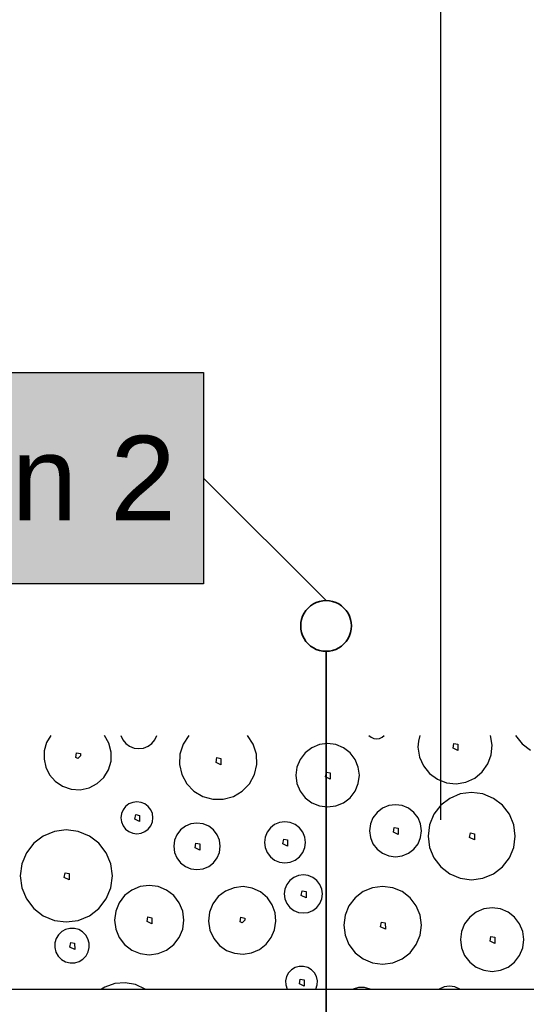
# Model space of a CAD drawing. Extents: x -94 to 1256, y 388 to 888.
# Tile 24 of 51: x 221 to 233, y 711 to 734. Entities that reach past the tile are written whole.
import ezdxf
from ezdxf.lldxf.tags import DXFTag

# ---------------------------------------------------------------- set-up
doc = ezdxf.new("R2010")
doc.units = 0
doc.layers.get('0').update_dxf_attribs({"lineweight": 25})
for name, color, linetype, lineweight in [('S_Text', 7, 'Continuous', 25), ('X_Geometrie', 7, 'Continuous', 25), ('X_Schemaaufbau', 7, 'Continuous', 25)]:
    doc.layers.add(name, color=color, linetype=linetype, lineweight=lineweight)
doc.layers.add('S_Warmwasser', color=1, linetype='STRICHLINIE2', lineweight=35, true_color=0xff0000)
doc.layers.add('X_Schraffur', color=7, linetype='Continuous', lineweight=25, true_color=0xc0c0c0)
doc.styles.get("Standard").update_dxf_attribs({"font": 'arial.ttf'})
tags = doc.linetypes.add('Buchstabe-B', pattern='A,82,-6,["B",Standard,S=3.6,R=0,X=-3.6,Y=-1.8],-2', length=90).pattern_tags.tags
tags[15:16] = [DXFTag(74, 4), DXFTag(75, 0), DXFTag(340, '0'), DXFTag(46, 0.0), DXFTag(50, 0.0), DXFTag(44, 0.0), DXFTag(45, 0.0)]
tags[4:5] = [DXFTag(74, 4), DXFTag(75, 0), DXFTag(340, '0'), DXFTag(46, 0.0), DXFTag(50, 0.0), DXFTag(44, 0.0), DXFTag(45, 0.0)]
tags = doc.linetypes.add('STRICHLINIE2', pattern=[9.525, 6.35, -3.175]).pattern_tags.tags
tags[6:7] = [DXFTag(74, 4), DXFTag(75, 0), DXFTag(340, '0'), DXFTag(46, 0.0), DXFTag(50, 0.0), DXFTag(44, 0.0), DXFTag(45, 0.0)]
tags[4:5] = [DXFTag(74, 4), DXFTag(75, 0), DXFTag(340, '0'), DXFTag(46, 0.0), DXFTag(50, 0.0), DXFTag(44, 0.0), DXFTag(45, 0.0)]

# ---------------------------------------------------------------- blocks, each defined once
blk = doc.blocks.new('Polygon-A07F5X39WF', base_point=(121.759, 709.863))
at = {"color": 0, "linetype": 'ByBlock', "lineweight": -2, "ltscale": 0.25}
blk.add_line((121.759, 711.463), (340.63, 711.463), dxfattribs=at)
blk = doc.blocks.new('Schraffur-A07F5X3JWF', base_point=(118.259, 711.463))
at = {"color": 0, "linetype": 'ByBlock', "lineweight": -2, "ltscale": 0.25}
for p, q in [((221.984, 717.463), (221.883, 717.292)), ((223.356, 717.277), (223.249, 717.463)), ((223.633, 717.463), (223.681, 717.361)), ((224.442, 717.361), (224.49, 717.463)), ((225.243, 717.463), (225.108, 717.257)), ((226.765, 717.257), (226.63, 717.463)), ((229.502, 717.463), (229.554, 717.419)), ((229.813, 717.419), (229.865, 717.463)), ((230.702, 717.463), (230.67, 717.324)), ((232.414, 717.236), (232.373, 717.463)), ((232.969, 717.463), (233.121, 717.263)), ((221.883, 717.292), (221.828, 717.101)), ((223.41, 717.07), (223.356, 717.277)), ((223.681, 717.361), (223.753, 717.273)), ((223.753, 717.273), (223.844, 717.207)), ((223.844, 717.207), (223.949, 717.165)), ((224.174, 717.165), (224.279, 717.207)), ((224.279, 717.207), (224.37, 717.273)), ((224.37, 717.273), (224.442, 717.361)), ((225.108, 717.257), (225.033, 717.023)), ((226.84, 717.023), (226.765, 717.257)), ((228.331, 717.246), (228.149, 717.171)), ((228.525, 717.272), (228.331, 717.246)), ((228.719, 717.246), (228.525, 717.272)), ((228.9, 717.171), (228.719, 717.246)), ((229.554, 717.419), (229.616, 717.391)), ((229.616, 717.391), (229.684, 717.382)), ((229.684, 717.382), (229.751, 717.391)), ((229.751, 717.391), (229.813, 717.419)), ((230.67, 717.324), (230.661, 717.181)), ((231.49, 717.159), (231.509, 717.27)), ((231.509, 717.27), (231.602, 717.252)), ((231.602, 717.252), (231.602, 717.103)), ((232.394, 717.005), (232.414, 717.236)), ((233.121, 717.263), (233.32, 717.11)), ((221.828, 717.101), (221.821, 716.903)), ((222.57, 716.939), (222.588, 717.05)), ((222.588, 717.05), (222.681, 717.032)), ((222.617, 716.915), (222.681, 716.979)), ((222.681, 717.032), (222.681, 716.979)), ((223.406, 716.856), (223.41, 717.07)), ((223.949, 717.165), (224.062, 717.151)), ((224.062, 717.151), (224.174, 717.165)), ((225.033, 717.023), (225.022, 716.777)), ((226.85, 716.777), (226.84, 717.023)), ((227.994, 717.052), (227.875, 716.896)), ((228.149, 717.171), (227.994, 717.052)), ((229.056, 717.052), (228.9, 717.171)), ((229.175, 716.896), (229.056, 717.052)), ((230.661, 717.181), (230.695, 716.952)), ((231.602, 717.103), (231.49, 717.159)), ((232.314, 716.788), (232.394, 717.005)), ((221.821, 716.903), (221.864, 716.709)), ((222.617, 716.915), (222.57, 716.939)), ((223.346, 716.65), (223.406, 716.856)), ((225.022, 716.777), (225.077, 716.537)), ((225.889, 716.825), (225.908, 716.937)), ((226, 716.77), (225.889, 716.825)), ((225.908, 716.937), (226, 716.918)), ((226, 716.918), (226, 716.77)), ((226.795, 716.537), (226.85, 716.777)), ((227.875, 716.896), (227.799, 716.715)), ((229.25, 716.715), (229.175, 716.896)), ((230.695, 716.952), (230.788, 716.741)), ((230.788, 716.741), (230.932, 716.561)), ((232.181, 716.6), (232.314, 716.788)), ((221.864, 716.709), (221.953, 716.531)), ((221.953, 716.531), (222.083, 716.381)), ((223.234, 716.468), (223.346, 716.65)), ((225.077, 716.537), (225.194, 716.321)), ((226.678, 716.321), (226.795, 716.537)), ((227.799, 716.715), (227.774, 716.521)), ((227.774, 716.521), (227.799, 716.326)), ((228.478, 716.484), (228.496, 716.596)), ((228.496, 716.596), (228.589, 716.577)), ((228.589, 716.577), (228.589, 716.429)), ((229.276, 716.521), (229.25, 716.715)), ((229.25, 716.326), (229.276, 716.521)), ((230.932, 716.561), (231.119, 716.424)), ((232.003, 716.452), (232.181, 716.6)), ((222.083, 716.381), (222.26, 716.261)), ((222.886, 716.223), (223.076, 716.322)), ((223.076, 716.322), (223.234, 716.468)), ((225.194, 716.321), (225.365, 716.143)), ((226.508, 716.143), (226.678, 716.321)), ((227.799, 716.326), (227.875, 716.145)), ((228.589, 716.429), (228.478, 716.484)), ((229.175, 716.145), (229.25, 716.326)), ((231.119, 716.424), (231.335, 716.342)), ((231.335, 716.342), (231.565, 716.319)), ((231.565, 716.319), (231.793, 716.356)), ((231.793, 716.356), (232.003, 716.452)), ((222.26, 716.261), (222.463, 716.191)), ((222.463, 716.191), (222.677, 716.179)), ((222.677, 716.179), (222.886, 716.223)), ((225.365, 716.143), (225.576, 716.017)), ((226.297, 716.017), (226.508, 716.143)), ((227.875, 716.145), (227.994, 715.99)), ((229.056, 715.99), (229.175, 716.145)), ((231.662, 716.077), (231.413, 715.974)), ((231.929, 716.112), (231.662, 716.077)), ((232.196, 716.077), (231.929, 716.112)), ((232.445, 715.974), (232.196, 716.077)), ((223.828, 715.842), (223.75, 715.782)), ((223.919, 715.879), (223.828, 715.842)), ((224.017, 715.892), (223.919, 715.879)), ((224.115, 715.879), (224.017, 715.892)), ((224.206, 715.842), (224.115, 715.879)), ((224.284, 715.782), (224.206, 715.842)), ((225.576, 716.017), (225.813, 715.952)), ((225.813, 715.952), (226.059, 715.952)), ((226.059, 715.952), (226.297, 716.017)), ((227.994, 715.99), (228.149, 715.87)), ((228.149, 715.87), (228.331, 715.795)), ((228.719, 715.795), (228.9, 715.87)), ((228.9, 715.87), (229.056, 715.99)), ((230.129, 715.824), (229.97, 715.803)), ((230.289, 715.803), (230.129, 715.824)), ((231.2, 715.81), (231.036, 715.596)), ((231.413, 715.974), (231.2, 715.81)), ((232.659, 715.81), (232.445, 715.974)), ((232.823, 715.596), (232.659, 715.81)), ((223.652, 715.612), (223.639, 715.514)), ((223.69, 715.703), (223.652, 715.612)), ((223.75, 715.782), (223.69, 715.703)), ((223.97, 715.478), (223.988, 715.59)), ((223.988, 715.59), (224.081, 715.571)), ((224.081, 715.571), (224.081, 715.423)), ((224.344, 715.703), (224.284, 715.782)), ((224.382, 715.612), (224.344, 715.703)), ((224.395, 715.514), (224.382, 715.612)), ((228.331, 715.795), (228.525, 715.77)), ((228.525, 715.77), (228.719, 715.795)), ((229.694, 715.643), (229.597, 715.516)), ((229.822, 715.741), (229.694, 715.643)), ((229.97, 715.803), (229.822, 715.741)), ((230.437, 715.741), (230.289, 715.803)), ((230.564, 715.643), (230.437, 715.741)), ((230.662, 715.516), (230.564, 715.643)), ((231.036, 715.596), (230.933, 715.347)), ((232.926, 715.347), (232.823, 715.596)), ((223.639, 715.514), (223.652, 715.417)), ((223.652, 715.417), (223.69, 715.326)), ((224.081, 715.423), (223.97, 715.478)), ((224.344, 715.326), (224.382, 715.417)), ((224.382, 715.417), (224.395, 715.514)), ((225.295, 715.371), (225.162, 715.316)), ((225.437, 715.39), (225.295, 715.371)), ((225.58, 715.371), (225.437, 715.39)), ((225.713, 715.316), (225.58, 715.371)), ((227.272, 715.354), (227.172, 715.277)), ((227.39, 715.402), (227.272, 715.354)), ((227.515, 715.419), (227.39, 715.402)), ((227.641, 715.402), (227.515, 715.419)), ((227.758, 715.354), (227.641, 715.402)), ((227.859, 715.277), (227.758, 715.354)), ((229.535, 715.368), (229.514, 715.209)), ((229.597, 715.516), (229.535, 715.368)), ((230.723, 715.368), (230.662, 715.516)), ((230.744, 715.209), (230.723, 715.368)), ((230.933, 715.347), (230.898, 715.08)), ((232.961, 715.08), (232.926, 715.347)), ((222.067, 715.192), (221.804, 715.083)), ((222.348, 715.229), (222.067, 715.192)), ((222.63, 715.192), (222.348, 715.229)), ((222.893, 715.083), (222.63, 715.192)), ((223.69, 715.326), (223.75, 715.247)), ((223.75, 715.247), (223.828, 715.187)), ((223.828, 715.187), (223.919, 715.15)), ((223.919, 715.15), (224.017, 715.137)), ((224.017, 715.137), (224.115, 715.15)), ((224.115, 715.15), (224.206, 715.187)), ((224.206, 715.187), (224.284, 715.247)), ((224.284, 715.247), (224.344, 715.326)), ((224.96, 715.114), (224.905, 714.981)), ((225.047, 715.228), (224.96, 715.114)), ((225.162, 715.316), (225.047, 715.228)), ((225.827, 715.228), (225.713, 715.316)), ((225.915, 715.114), (225.827, 715.228)), ((225.97, 714.981), (225.915, 715.114)), ((227.095, 715.176), (227.046, 715.059)), ((227.172, 715.277), (227.095, 715.176)), ((227.936, 715.176), (227.859, 715.277)), ((227.984, 715.059), (227.936, 715.176)), ((229.514, 715.209), (229.535, 715.049)), ((230.082, 715.172), (230.101, 715.284)), ((230.194, 715.117), (230.082, 715.172)), ((230.101, 715.284), (230.193, 715.265)), ((230.193, 715.265), (230.194, 715.117)), ((230.723, 715.049), (230.744, 715.209)), ((231.882, 715.044), (231.901, 715.155)), ((231.901, 715.155), (231.993, 715.137)), ((231.993, 715.137), (231.994, 714.989)), ((221.578, 714.91), (221.405, 714.684)), ((221.804, 715.083), (221.578, 714.91)), ((223.119, 714.91), (222.893, 715.083)), ((223.292, 714.684), (223.119, 714.91)), ((224.905, 714.981), (224.886, 714.839)), ((225.39, 714.802), (225.409, 714.914)), ((225.409, 714.914), (225.501, 714.895)), ((225.501, 714.895), (225.501, 714.747)), ((225.988, 714.839), (225.97, 714.981)), ((227.046, 715.059), (227.03, 714.933)), ((227.03, 714.933), (227.046, 714.808)), ((227.468, 714.897), (227.487, 715.008)), ((227.579, 714.841), (227.468, 714.897)), ((227.487, 715.008), (227.579, 714.99)), ((227.579, 714.99), (227.579, 714.841)), ((228.001, 714.933), (227.984, 715.059)), ((227.984, 714.808), (228.001, 714.933)), ((229.535, 715.049), (229.597, 714.901)), ((229.597, 714.901), (229.694, 714.774)), ((230.564, 714.774), (230.662, 714.901)), ((230.662, 714.901), (230.723, 715.049)), ((230.898, 715.08), (230.933, 714.813)), ((231.994, 714.989), (231.882, 715.044)), ((232.926, 714.813), (232.961, 715.08)), ((221.405, 714.684), (221.296, 714.422)), ((223.401, 714.422), (223.292, 714.684)), ((224.886, 714.839), (224.905, 714.696)), ((224.905, 714.696), (224.96, 714.563)), ((225.501, 714.747), (225.39, 714.802)), ((225.915, 714.563), (225.97, 714.696)), ((225.97, 714.696), (225.988, 714.839)), ((227.046, 714.808), (227.095, 714.69)), ((227.095, 714.69), (227.172, 714.59)), ((227.859, 714.59), (227.936, 714.69)), ((227.936, 714.69), (227.984, 714.808)), ((229.694, 714.774), (229.822, 714.676)), ((229.822, 714.676), (229.97, 714.615)), ((230.289, 714.615), (230.437, 714.676)), ((230.437, 714.676), (230.564, 714.774)), ((230.933, 714.813), (231.036, 714.564)), ((232.823, 714.564), (232.926, 714.813)), ((221.296, 714.422), (221.259, 714.14)), ((223.438, 714.14), (223.401, 714.422)), ((224.96, 714.563), (225.047, 714.449)), ((225.047, 714.449), (225.162, 714.361)), ((225.713, 714.361), (225.827, 714.449)), ((225.827, 714.449), (225.915, 714.563)), ((227.172, 714.59), (227.272, 714.513)), ((227.272, 714.513), (227.39, 714.464)), ((227.39, 714.464), (227.515, 714.448)), ((227.515, 714.448), (227.641, 714.464)), ((227.641, 714.464), (227.758, 714.513)), ((227.758, 714.513), (227.859, 714.59)), ((229.97, 714.615), (230.129, 714.594)), ((230.129, 714.594), (230.289, 714.615)), ((231.036, 714.564), (231.2, 714.351)), ((232.659, 714.351), (232.823, 714.564)), ((222.301, 714.104), (222.32, 714.215)), ((222.32, 714.215), (222.413, 714.196)), ((222.413, 714.196), (222.413, 714.048)), ((225.162, 714.361), (225.295, 714.306)), ((225.295, 714.306), (225.437, 714.287)), ((225.437, 714.287), (225.58, 714.306)), ((225.58, 714.306), (225.713, 714.361)), ((231.2, 714.351), (231.413, 714.187)), ((231.413, 714.187), (231.662, 714.084)), ((232.196, 714.084), (232.445, 714.187)), ((232.445, 714.187), (232.659, 714.351)), ((221.259, 714.14), (221.296, 713.858)), ((222.413, 714.048), (222.301, 714.104)), ((223.401, 713.858), (223.438, 714.14)), ((227.632, 714.032), (227.56, 713.938)), ((227.725, 714.103), (227.632, 714.032)), ((227.834, 714.148), (227.725, 714.103)), ((227.951, 714.164), (227.834, 714.148)), ((228.067, 714.148), (227.951, 714.164)), ((228.176, 714.103), (228.067, 714.148)), ((228.269, 714.032), (228.176, 714.103)), ((228.341, 713.938), (228.269, 714.032)), ((231.662, 714.084), (231.929, 714.049)), ((231.929, 714.049), (232.196, 714.084)), ((221.296, 713.858), (221.405, 713.595)), ((223.292, 713.595), (223.401, 713.858)), ((223.897, 713.804), (223.727, 713.673)), ((224.095, 713.886), (223.897, 713.804)), ((224.307, 713.913), (224.095, 713.886)), ((224.519, 713.886), (224.307, 713.913)), ((224.717, 713.804), (224.519, 713.886)), ((224.887, 713.673), (224.717, 713.804)), ((226.113, 713.781), (225.941, 713.651)), ((226.313, 713.861), (226.113, 713.781)), ((226.527, 713.885), (226.313, 713.861)), ((226.74, 713.85), (226.527, 713.885)), ((226.935, 713.759), (226.74, 713.85)), ((227.1, 713.62), (226.935, 713.759)), ((227.515, 713.829), (227.5, 713.713)), ((227.5, 713.713), (227.515, 713.596)), ((227.56, 713.938), (227.515, 713.829)), ((227.903, 713.677), (227.922, 713.788)), ((227.922, 713.788), (228.015, 713.769)), ((228.015, 713.769), (228.015, 713.621)), ((228.386, 713.829), (228.341, 713.938)), ((228.401, 713.713), (228.386, 713.829)), ((228.386, 713.596), (228.401, 713.713)), ((229.366, 713.767), (229.176, 713.622)), ((229.588, 713.859), (229.366, 713.767)), ((229.825, 713.89), (229.588, 713.859)), ((230.063, 713.859), (229.825, 713.89)), ((230.284, 713.767), (230.063, 713.859)), ((230.474, 713.622), (230.284, 713.767)), ((221.405, 713.595), (221.578, 713.37)), ((223.119, 713.37), (223.292, 713.595)), ((223.597, 713.503), (223.515, 713.306)), ((223.727, 713.673), (223.597, 713.503)), ((225.017, 713.503), (224.887, 713.673)), ((225.099, 713.306), (225.017, 713.503)), ((225.811, 713.479), (225.731, 713.279)), ((225.941, 713.651), (225.811, 713.479)), ((227.215, 713.454), (227.1, 713.62)), ((227.515, 713.596), (227.56, 713.487)), ((227.56, 713.487), (227.632, 713.394)), ((228.015, 713.621), (227.903, 713.677)), ((228.269, 713.394), (228.341, 713.487)), ((228.341, 713.487), (228.386, 713.596)), ((229.176, 713.622), (229.03, 713.431)), ((230.62, 713.431), (230.474, 713.622)), ((221.578, 713.37), (221.804, 713.196)), ((222.893, 713.196), (223.119, 713.37)), ((223.515, 713.306), (223.487, 713.093)), ((225.127, 713.093), (225.099, 713.306)), ((225.731, 713.279), (225.707, 713.065)), ((227.284, 713.265), (227.215, 713.454)), ((227.304, 713.065), (227.284, 713.265)), ((227.632, 713.394), (227.725, 713.322)), ((227.725, 713.322), (227.834, 713.277)), ((227.834, 713.277), (227.951, 713.262)), ((227.951, 713.262), (228.067, 713.277)), ((228.067, 713.277), (228.176, 713.322)), ((228.176, 713.322), (228.269, 713.394)), ((229.03, 713.431), (228.939, 713.21)), ((230.712, 713.21), (230.62, 713.431)), ((232.039, 713.282), (231.883, 713.163)), ((232.22, 713.357), (232.039, 713.282)), ((232.414, 713.383), (232.22, 713.357)), ((232.608, 713.357), (232.414, 713.383)), ((232.79, 713.282), (232.608, 713.357)), ((232.945, 713.163), (232.79, 713.282)), ((221.804, 713.196), (222.067, 713.088)), ((222.067, 713.088), (222.348, 713.05)), ((222.348, 713.05), (222.63, 713.088)), ((222.63, 713.088), (222.893, 713.196)), ((223.487, 713.093), (223.515, 712.881)), ((224.26, 713.057), (224.278, 713.168)), ((224.371, 713.002), (224.26, 713.057)), ((224.278, 713.168), (224.371, 713.15)), ((224.371, 713.15), (224.371, 713.002)), ((225.099, 712.881), (225.127, 713.093)), ((225.707, 713.065), (225.742, 712.852)), ((226.459, 713.05), (226.477, 713.161)), ((226.506, 713.026), (226.459, 713.05)), ((226.477, 713.161), (226.57, 713.143)), ((226.506, 713.026), (226.57, 713.09)), ((226.57, 713.143), (226.57, 713.09)), ((227.273, 712.866), (227.304, 713.065)), ((228.939, 713.21), (228.907, 712.972)), ((229.778, 712.936), (229.797, 713.048)), ((229.797, 713.048), (229.889, 713.029)), ((229.889, 713.029), (229.89, 712.881)), ((230.743, 712.972), (230.712, 713.21)), ((231.883, 713.163), (231.764, 713.007)), ((233.064, 713.007), (232.945, 713.163)), ((222.24, 712.822), (222.163, 712.749)), ((222.332, 712.872), (222.24, 712.822)), ((222.435, 712.897), (222.332, 712.872)), ((222.54, 712.896), (222.435, 712.897)), ((222.641, 712.868), (222.54, 712.896)), ((222.732, 712.815), (222.641, 712.868)), ((222.807, 712.74), (222.732, 712.815)), ((223.515, 712.881), (223.597, 712.683)), ((225.017, 712.683), (225.099, 712.881)), ((225.742, 712.852), (225.832, 712.656)), ((227.194, 712.681), (227.273, 712.866)), ((228.907, 712.972), (228.939, 712.735)), ((229.89, 712.881), (229.778, 712.936)), ((230.712, 712.735), (230.743, 712.972)), ((231.689, 712.826), (231.663, 712.632)), ((231.764, 713.007), (231.689, 712.826)), ((233.14, 712.826), (233.064, 713.007)), ((233.165, 712.632), (233.14, 712.826)), ((222.076, 712.554), (222.073, 712.444)), ((222.108, 712.66), (222.076, 712.554)), ((222.163, 712.749), (222.108, 712.66)), ((222.434, 712.453), (222.453, 712.564)), ((222.453, 712.564), (222.545, 712.546)), ((222.545, 712.546), (222.546, 712.397)), ((222.86, 712.649), (222.807, 712.74)), ((222.888, 712.548), (222.86, 712.649)), ((222.89, 712.442), (222.888, 712.548)), ((223.597, 712.683), (223.727, 712.513)), ((224.887, 712.513), (225.017, 712.683)), ((225.832, 712.656), (225.972, 712.492)), ((227.071, 712.521), (227.194, 712.681)), ((228.939, 712.735), (229.03, 712.513)), ((230.62, 712.513), (230.712, 712.735)), ((231.663, 712.632), (231.689, 712.437)), ((232.367, 712.595), (232.385, 712.707)), ((232.478, 712.54), (232.367, 712.595)), ((232.385, 712.707), (232.478, 712.688)), ((232.478, 712.688), (232.478, 712.54)), ((233.14, 712.437), (233.165, 712.632)), ((222.073, 712.444), (222.1, 712.337)), ((222.1, 712.337), (222.154, 712.24)), ((222.546, 712.397), (222.434, 712.453)), ((222.814, 712.248), (222.864, 712.34)), ((222.864, 712.34), (222.89, 712.442)), ((223.727, 712.513), (223.897, 712.383)), ((223.897, 712.383), (224.095, 712.301)), ((224.519, 712.301), (224.717, 712.383)), ((224.717, 712.383), (224.887, 712.513)), ((225.972, 712.492), (226.138, 712.377)), ((226.138, 712.377), (226.327, 712.308)), ((226.527, 712.288), (226.726, 712.318)), ((226.726, 712.318), (226.911, 712.398)), ((226.911, 712.398), (227.071, 712.521)), ((229.03, 712.513), (229.176, 712.323)), ((229.176, 712.323), (229.366, 712.177)), ((230.284, 712.177), (230.474, 712.323)), ((230.474, 712.323), (230.62, 712.513)), ((231.689, 712.437), (231.764, 712.256)), ((233.064, 712.256), (233.14, 712.437)), ((222.154, 712.24), (222.232, 712.162)), ((222.232, 712.162), (222.329, 712.108)), ((222.329, 712.108), (222.436, 712.081)), ((222.436, 712.081), (222.546, 712.083)), ((222.546, 712.083), (222.652, 712.115)), ((222.652, 712.115), (222.742, 712.171)), ((222.742, 712.171), (222.814, 712.248)), ((224.095, 712.301), (224.307, 712.273)), ((224.307, 712.273), (224.519, 712.301)), ((226.327, 712.308), (226.527, 712.288)), ((229.366, 712.177), (229.588, 712.086)), ((229.588, 712.086), (229.825, 712.054)), ((229.825, 712.054), (230.063, 712.086)), ((230.063, 712.086), (230.284, 712.177)), ((231.764, 712.256), (231.883, 712.101)), ((231.883, 712.101), (232.039, 711.981)), ((232.79, 711.981), (232.945, 712.101)), ((232.945, 712.101), (233.064, 712.256)), ((227.601, 711.848), (227.553, 711.759)), ((227.671, 711.921), (227.601, 711.848)), ((227.758, 711.973), (227.671, 711.921)), ((227.856, 712), (227.758, 711.973)), ((227.957, 712), (227.856, 712)), ((228.054, 711.973), (227.957, 712)), ((228.141, 711.921), (228.054, 711.973)), ((228.211, 711.848), (228.141, 711.921)), ((228.26, 711.759), (228.211, 711.848)), ((232.039, 711.981), (232.22, 711.906)), ((232.22, 711.906), (232.414, 711.881)), ((232.414, 711.881), (232.608, 711.906)), ((232.608, 711.906), (232.79, 711.981)), ((223.74, 711.611), (223.493, 711.591)), ((223.984, 711.568), (223.74, 711.611)), ((227.553, 711.759), (227.53, 711.66)), ((227.53, 711.66), (227.534, 711.559)), ((227.859, 711.589), (227.878, 711.7)), ((227.878, 711.7), (227.97, 711.682)), ((227.97, 711.682), (227.97, 711.534)), ((228.282, 711.66), (228.26, 711.759)), ((228.278, 711.559), (228.282, 711.66)), ((223.22, 711.486), (223.182, 711.463)), ((223.26, 711.508), (223.22, 711.486)), ((223.493, 711.591), (223.26, 711.508)), ((224.208, 711.463), (223.984, 711.568)), ((227.534, 711.559), (227.565, 711.463)), ((227.97, 711.534), (227.859, 711.589)), ((228.247, 711.463), (228.278, 711.559)), ((229.258, 711.496), (229.126, 711.463)), ((229.394, 711.496), (229.258, 711.496)), ((229.527, 711.463), (229.394, 711.496)), ((231.277, 711.513), (231.158, 711.463)), ((231.404, 711.53), (231.277, 711.513)), ((231.532, 711.513), (231.404, 711.53)), ((231.65, 711.463), (231.532, 711.513))]:
    blk.add_line(p, q, dxfattribs=at)

msp = doc.modelspace()

# ---------------------------------------------------------------- linework, layer by layer
at = {"layer": 'S_Text'}
for p, q in [((212.624, 726.051), (225.589, 726.051)), ((225.589, 726.051), (225.589, 721.051)), ((225.589, 723.551), (228.488, 720.653)), ((225.589, 721.051), (212.624, 721.051))]:
    msp.add_line(p, q, dxfattribs=at)
at = {"layer": 'S_Text', "color": 7, "true_color": 0xffffff}
for points in [[(212.624, 721.051), (225.589, 721.051), (212.624, 726.051)], [(225.589, 721.051), (212.624, 726.051), (225.589, 726.051)]]:
    msp.add_solid(points, dxfattribs=at)
at = {"layer": 'S_Warmwasser', "ltscale": 0.35}
for p, q in [((228.063, 720.477), (228.012, 720.418)), ((228.122, 720.529), (228.063, 720.477)), ((228.188, 720.572), (228.122, 720.529)), ((228.258, 720.607), (228.188, 720.572)), ((228.332, 720.632), (228.258, 720.607)), ((228.409, 720.648), (228.332, 720.632)), ((228.488, 720.653), (228.409, 720.648)), ((228.566, 720.648), (228.488, 720.653)), ((228.643, 720.632), (228.566, 720.648)), ((228.717, 720.607), (228.643, 720.632)), ((228.788, 720.572), (228.717, 720.607)), ((228.853, 720.529), (228.788, 720.572)), ((228.912, 720.477), (228.853, 720.529)), ((228.964, 720.418), (228.912, 720.477)), ((227.933, 720.282), (227.908, 720.208)), ((227.968, 720.353), (227.933, 720.282)), ((228.012, 720.418), (227.968, 720.353)), ((229.007, 720.353), (228.964, 720.418)), ((229.042, 720.282), (229.007, 720.353)), ((229.067, 720.208), (229.042, 720.282)), ((227.893, 720.131), (227.888, 720.053)), ((227.888, 720.053), (227.893, 719.974)), ((227.908, 720.208), (227.893, 720.131)), ((229.082, 720.131), (229.067, 720.208)), ((229.088, 720.053), (229.082, 720.131)), ((229.082, 719.974), (229.088, 720.053)), ((227.893, 719.974), (227.908, 719.897)), ((227.908, 719.897), (227.933, 719.823)), ((227.933, 719.823), (227.968, 719.753)), ((229.007, 719.753), (229.042, 719.823)), ((229.042, 719.823), (229.067, 719.897)), ((229.067, 719.897), (229.082, 719.974)), ((227.968, 719.753), (228.012, 719.687)), ((228.012, 719.687), (228.063, 719.628)), ((228.063, 719.628), (228.122, 719.577)), ((228.122, 719.577), (228.188, 719.533)), ((228.188, 719.533), (228.258, 719.498)), ((228.717, 719.498), (228.788, 719.533)), ((228.788, 719.533), (228.853, 719.577)), ((228.853, 719.577), (228.912, 719.628)), ((228.912, 719.628), (228.964, 719.687)), ((228.964, 719.687), (229.007, 719.753)), ((228.258, 719.498), (228.332, 719.473)), ((228.332, 719.473), (228.409, 719.458)), ((228.409, 719.458), (228.488, 719.453)), ((228.488, 719.453), (228.566, 719.458)), ((228.566, 719.458), (228.643, 719.473)), ((228.643, 719.473), (228.717, 719.498))]:
    msp.add_line(p, q, dxfattribs=at)
at = {"layer": 'S_Warmwasser', "linetype": 'Buchstabe-B', "ltscale": 0.35}
msp.add_line((228.488, 719.453), (228.488, 698.963), dxfattribs=at)
at = {"layer": 'X_Schemaaufbau', "ltscale": 0.25}
msp.add_line((231.194, 782.863), (231.194, 715.463), dxfattribs=at)

# ---------------------------------------------------------------- block references
at = {"layer": 'X_Geometrie', "ltscale": 0.25}
msp.add_blockref('Polygon-A07F5X39WF', (121.759, 709.863), dxfattribs=at)
at = {"layer": 'X_Schraffur', "ltscale": 0.25}
msp.add_blockref('Schraffur-A07F5X3JWF', (118.259, 711.463), dxfattribs=at)

# ---------------------------------------------------------------- texts
at = {"layer": 'S_Text', "insert": (213.291, 724.551), "char_height": 2, "attachment_point": 1}
msp.add_mtext('{\\fArial;Becken 2}', dxfattribs=at)

doc.saveas('drawing.dxf')
